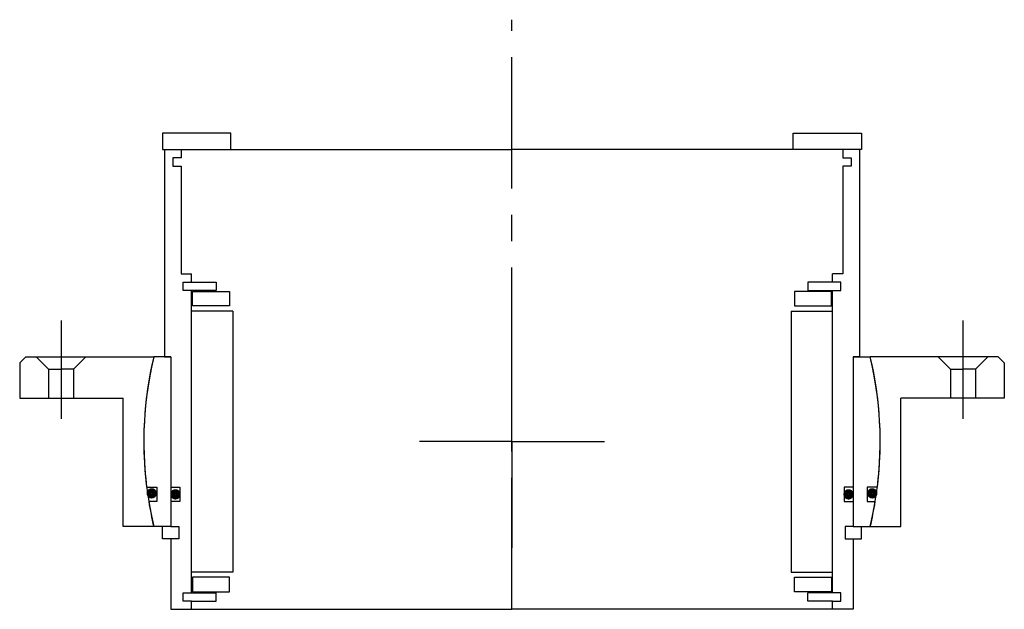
# Model space of a CAD drawing. Header units: millimetres. Extents: x -119 to 119, y -40 to 102.
import ezdxf

# ---------------------------------------------------------------- set-up
doc = ezdxf.new("R2010")
doc.units = ezdxf.units.MM
doc.linetypes.add('CENTER', pattern=[50.8, 31.75, -6.35, 6.35, -6.35])
doc.layers.add('Center', color=1, linetype='CENTER')

# ---------------------------------------------------------------- blocks, each defined once
blk = doc.blocks.new('in-sf135')
for p, q in [((-68, 74.5), (-84.5, 74.5)), ((-84.5, 74.5), (-84.5, 70.5)), ((-68, 70.5), (-68, 74.5)), ((68, 74.5), (84.5, 74.5)), ((68, 70.5), (68, 74.5)), ((84.5, 74.5), (84.5, 70.5)), ((-84.5, 70.5), (-68, 70.5)), ((-84, 70.5), (-84, 20.5)), ((-84, 70.5), (-80, 70.5)), ((-80, 70.5), (0, 70.5)), ((-80, 70.5), (-80, 68.5)), ((80, 70.5), (0, 70.5)), ((84.5, 70.5), (68, 70.5)), ((84, 70.5), (80, 70.5)), ((80, 70.5), (80, 68.5)), ((84, 70.5), (84, 20.5)), ((-82, 68.5), (-82, 66.5)), ((-80, 68.5), (-82, 68.5)), ((80, 68.5), (82, 68.5)), ((82, 68.5), (82, 66.5)), ((-82, 66.5), (-80, 66.5)), ((-80, 66.5), (-80, 40.5)), ((80, 66.5), (80, 40.5)), ((82, 66.5), (80, 66.5)), ((-80, 40.5), (-77.5, 40.5)), ((-77.5, 38.5), (-77.5, 40.5)), ((80, 40.5), (77.5, 40.5)), ((77.5, 38.5), (77.5, 40.5)), ((-79.5, 36.5), (-79.5, 38.5)), ((-79.5, 38.5), (-77.5, 38.5)), ((-77.5, 38.5), (-71.5, 38.5)), ((-71.5, 38.5), (-71.5, 36.5)), ((71.5, 38.5), (71.5, 36.5)), ((77.5, 38.5), (71.5, 38.5)), ((79.5, 38.5), (77.5, 38.5)), ((79.5, 36.5), (79.5, 38.5)), ((-71.5, 36.5), (-79.5, 36.5)), ((-77.5, -36.5), (-77.5, 36.5)), ((-77.25, 36.25), (-68.25, 36.25)), ((-77.25, 32.75), (-77.25, 36.25)), ((-68.25, 36.25), (-68.25, 32.75)), ((77.25, 36.25), (68.25, 36.25)), ((68.25, 36.25), (68.25, 32.75)), ((71.5, 36.5), (79.5, 36.5)), ((77.25, 32.75), (77.25, 36.25)), ((77.5, -36.5), (77.5, 36.5)), ((-67.5, 31.5), (-77.5, 31.5)), ((-68.25, 32.75), (-77.25, 32.75)), ((-67.5, 31.5), (-67.5, -31.5)), ((67.5, 31.5), (67.5, -31.5)), ((67.5, 31.5), (77.5, 31.5)), ((68.25, 32.75), (77.25, 32.75)), ((-82.5, 20.5), (-86.61, 20.5)), ((-84, 20.5), (-82.5, 20.5)), ((-82.5, 20.5), (-82.5, -20.5)), ((-82.5, 20.5), (-82.5, -11)), ((82.5, 20.5), (82.5, -11)), ((82.5, 20.5), (82.5, -20.5)), ((82.5, 20.5), (86.61, 20.5)), ((84, 20.5), (82.5, 20.5)), ((-88.32, -11), (-85.85, -11)), ((-85.85, -11), (-85.85, -14.5)), ((-82.5, -11), (-80.3, -11)), ((-80.3, -11), (-80.3, -14.5)), ((80.3, -11), (80.3, -14.5)), ((82.5, -11), (80.3, -11)), ((85.85, -11), (85.85, -14.5)), ((88.32, -11), (85.85, -11)), ((-85.85, -14.5), (-87.81, -14.5)), ((-82.5, -14.5), (-82.5, -20.5)), ((-80.3, -14.5), (-82.5, -14.5)), ((80.3, -14.5), (82.5, -14.5)), ((82.5, -14.5), (82.5, -20.5)), ((85.85, -14.5), (87.81, -14.5)), ((-82.5, -20.5), (-86.61, -20.5)), ((-84.5, -23.5), (-84.5, -20.5)), ((-82.5, -20.5), (-80.5, -20.5)), ((-80.5, -20.5), (-80.5, -23.5)), ((82.5, -20.5), (80.5, -20.5)), ((80.5, -20.5), (80.5, -23.5)), ((82.5, -20.5), (86.61, -20.5)), ((84.5, -23.5), (84.5, -20.5)), ((-82.5, -23.5), (-84.5, -23.5)), ((-82.5, -23.5), (-82.5, -40.5)), ((-80.5, -23.5), (-82.5, -23.5)), ((80.5, -23.5), (82.5, -23.5)), ((82.5, -23.5), (82.5, -40.5)), ((82.5, -23.5), (84.5, -23.5)), ((-67.5, -31.5), (-77.5, -31.5)), ((-68.25, -32.75), (-77.25, -32.75)), ((-77.25, -32.75), (-77.25, -36.25)), ((-68.25, -36.25), (-68.25, -32.75)), ((67.5, -31.5), (77.5, -31.5)), ((68.25, -32.75), (77.25, -32.75)), ((68.25, -36.25), (68.25, -32.75)), ((77.25, -32.75), (77.25, -36.25)), ((-79.5, -38.5), (-79.5, -36.5)), ((-79.5, -36.5), (-71.5, -36.5)), ((-77.25, -36.25), (-68.25, -36.25)), ((-71.5, -38.5), (-71.5, -36.5)), ((77.25, -36.25), (68.25, -36.25)), ((71.5, -38.5), (71.5, -36.5)), ((79.5, -36.5), (71.5, -36.5)), ((79.5, -38.5), (79.5, -36.5)), ((-77.5, -38.5), (-79.5, -38.5)), ((-77.5, -38.5), (-71.5, -38.5)), ((-77.5, -40.5), (-77.5, -38.5)), ((77.5, -38.5), (71.5, -38.5)), ((77.5, -38.5), (79.5, -38.5)), ((77.5, -40.5), (77.5, -38.5)), ((-82.5, -40.5), (-77.5, -40.5)), ((-77.5, -40.5), (0, -40.5)), ((77.5, -40.5), (0, -40.5)), ((82.5, -40.5), (77.5, -40.5))]:
    blk.add_line(p, q)
at = {"const_width": 1.2}
for points in [[(-86.44, -12.5, -1), (-87.74, -12.5, -1)], [(-80.7, -12.75, -1), (-82, -12.75, -1)], [(80.7, -12.75, 1), (82, -12.75, 1)], [(86.44, -12.5, 1), (87.74, -12.5, 1)]]:
    blk.add_lwpolyline(points, format="xyb", close=True, dxfattribs=at)
for start, end in [(166.6831, 187.0997), (352.9003, 13.3169), (189.3765, 193.3169), (346.6831, 350.6235)]:
    blk.add_arc((0, 0), 89, start, end)
at = {"layer": 'Center'}
blk.add_line((0, -40.5), (0, 101.87), dxfattribs=at)
blk = doc.blocks.new('4SF120-139 yderhus')
for p, q in [((-117.5, 20.5), (-119, 19)), ((-117.5, 20.5), (-86.61, 20.5)), ((-115, 20.5), (-112, 17.5)), ((-103, 20.5), (-106, 17.5)), ((117.5, 20.5), (86.61, 20.5)), ((103, 20.5), (106, 17.5)), ((115, 20.5), (112, 17.5)), ((117.5, 20.5), (119, 19)), ((-119, 19), (-119, 10.5)), ((-112, 17.5), (-109, 17.5)), ((-112, 17.5), (-112, 10.5)), ((-106, 17.5), (-109, 17.5)), ((-106, 17.5), (-106, 10.5)), ((106, 17.5), (106, 10.5)), ((106, 17.5), (109, 17.5)), ((112, 17.5), (109, 17.5)), ((112, 17.5), (112, 10.5)), ((119, 19), (119, 10.5)), ((-119, 10.5), (-94, 10.5)), ((-94, -20.5), (-94, 10.5)), ((94, -20.5), (94, 10.5)), ((119, 10.5), (94, 10.5)), ((-86.61, -20.5), (-94, -20.5)), ((86.61, -20.5), (94, -20.5))]:
    blk.add_line(p, q)
for start, end in [(166.6831, 193.3169), (346.6831, 13.3169)]:
    blk.add_arc((0, 0), 89, start, end)
at = {"layer": 'Center'}
for p, q in [((-109, 29.24), (-109, 5.5)), ((109, 29.24), (109, 5.5)), ((0, 0), (0, 25.63)), ((0, 0), (-22.37, 0)), ((0, 0), (22.37, 0)), ((0, 0), (0, -25.63))]:
    blk.add_line(p, q, dxfattribs=at)

msp = doc.modelspace()

# ---------------------------------------------------------------- block references
for name in ['in-sf135', '4SF120-139 yderhus']:
    msp.add_blockref(name, (0, 0))

doc.saveas('drawing.dxf')
